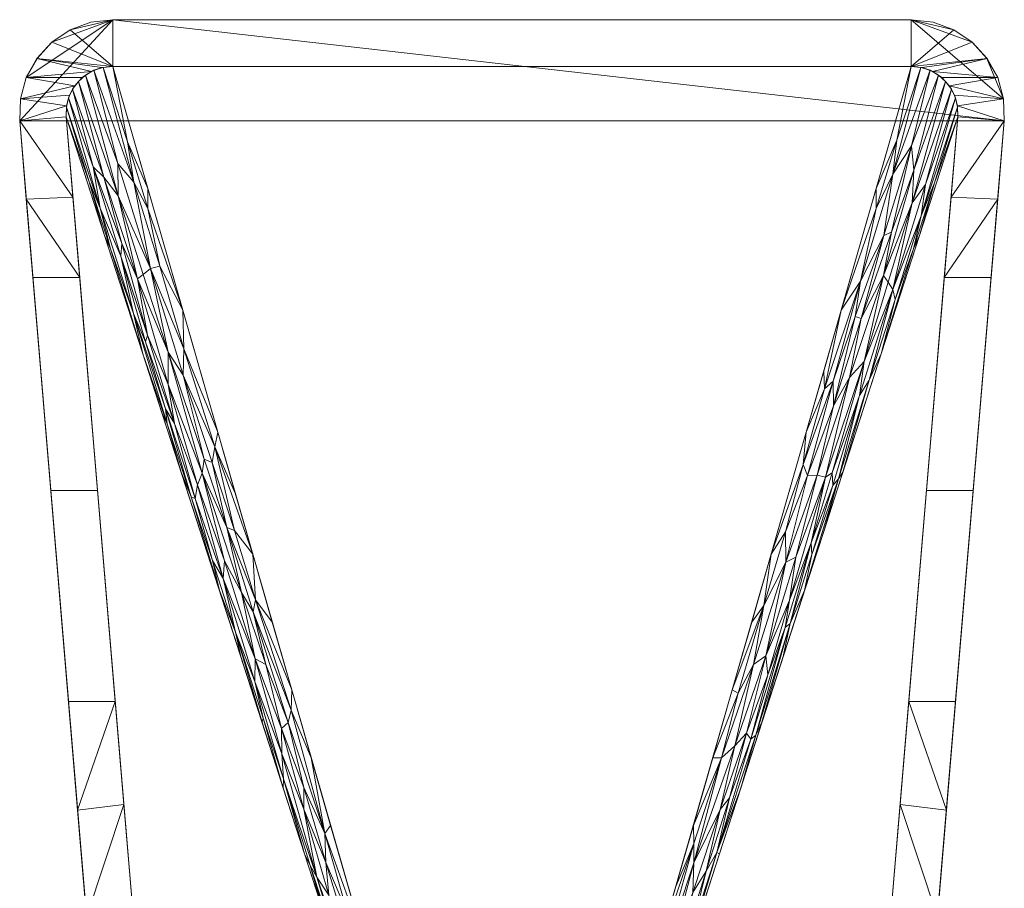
# Model space of a CAD drawing. Header units: millimetres. Extents: x -211 to 211, y -390 to 390.
# Tile 3 of 3: x -211 to 211, y 18 to 390. Entities that reach past the tile are written whole.
import ezdxf

# ---------------------------------------------------------------- set-up
doc = ezdxf.new("R2010")
doc.units = ezdxf.units.MM
doc.layers.add('M-520-M_DRAINAGE_FW', color=2, linetype='Continuous', lineweight=30)

# ---------------------------------------------------------------- blocks, each defined once
blk = doc.blocks.new('AmericanStandard_Urinal_Lynbrook__CCAS6509-3200410C0_ - CCAS6509-3200410C0-3388-3D View 1')
at = {"layer": 'M-520-M_DRAINAGE_FW', "lineweight": 9}
mesh = blk.add_polyface(dxfattribs=at)
corners = [(171.11, 524.77, 209.66), (-171.11, 524.77, 209.66), (-180.48, 523.65, 209.7), (-189.33, 520.37, 209.82), (-197.17, 515.11, 210.03), (-203.55, 508.16, 210.32), (-208.13, 499.92, 210.67), (-210.64, 490.83, 211.09), (-210.97, 481.42, 211.55), (-208.15, 447.85, 213.39), (-205.33, 414.29, 215.57), (-185.26, 414.29, 215.57), (-188.15, 448.68, 213.34), (-191.04, 483.09, 211.46), (-190.87, 487.8, 211.23), (-189.61, 492.35, 211.02), (-187.32, 496.47, 210.83), (-184.13, 499.94, 210.67), (-180.21, 502.57, 210.56), (-175.79, 504.21, 210.48), (-171.11, 504.77, 210.46), (171.11, 504.77, 210.46), (175.79, 504.21, 210.48), (180.21, 502.57, 210.56), (184.13, 499.94, 210.67), (187.32, 496.47, 210.83), (189.61, 492.35, 211.02), (190.87, 487.8, 211.23), (191.04, 483.09, 211.46), (188.15, 448.68, 213.34), (185.26, 414.29, 215.57), (205.33, 414.29, 215.57), (208.15, 447.85, 213.39), (210.97, 481.42, 211.55), (210.64, 490.83, 211.09), (208.13, 499.92, 210.67), (203.55, 508.16, 210.32), (197.17, 515.11, 210.03), (189.33, 520.37, 209.82), (180.48, 523.65, 209.7)]
mesh.append_faces([[corners[k] for k in face] for face in [(11, 9, 10)]], dxfattribs={"vtx0": -1})
mesh.append_faces([[corners[k] for k in face] for face in [(12, 9, 11), (28, 33, 27), (18, 6, 17), (4, 20, 3), (5, 20, 4), (17, 6, 16)]], dxfattribs={"vtx0": -1, "vtx1": -1})
mesh.append_faces([[corners[k] for k in face] for face in [(3, 20, 1), (38, 0, 21)]], dxfattribs={"vtx0": -1, "vtx1": -1, "vtx2": -1})
mesh.append_faces([[corners[k] for k in face] for face in [(12, 8, 9), (7, 14, 15), (7, 15, 16), (16, 6, 7), (32, 29, 30), (29, 32, 33), (33, 28, 29), (34, 25, 26), (5, 19, 20), (36, 21, 22), (23, 35, 36), (36, 22, 23), (21, 36, 37)]], dxfattribs={"vtx0": -1, "vtx2": -1})
mesh.append_faces([[corners[k] for k in face] for face in [(12, 13, 8), (13, 14, 8), (7, 8, 14), (33, 34, 27), (26, 27, 34), (34, 35, 25), (18, 19, 5), (5, 6, 18), (23, 24, 35), (24, 25, 35), (37, 38, 21)]], dxfattribs={"vtx1": -1, "vtx2": -1})
mesh.append_faces([[corners[k] for k in face] for face in [(0, 1, 20, 21)]], dxfattribs={"vtx1": -1, "vtx3": -1})
mesh.append_faces([[corners[k] for k in face] for face in [(30, 31, 32), (1, 2, 3), (38, 39, 0)]], dxfattribs={"vtx2": -1})
mesh = blk.add_polyface(dxfattribs=at)
corners = [(-210.97, 481.42, 211.55), (-210.64, 490.83, 211.09), (-208.13, 499.92, 210.67), (-203.55, 508.16, 210.32), (-197.17, 515.11, 210.03), (-189.33, 520.37, 209.82), (-180.48, 523.65, 209.7), (-171.11, 524.77, 209.66), (-171.11, 524.77), (-180.47, 523.65), (-189.32, 520.38), (-197.15, 515.12), (-203.54, 508.18), (-208.12, 499.94), (-210.64, 490.85), (-210.97, 481.42)]
mesh.append_faces([[corners[k] for k in face] for face in [(14, 2, 13), (10, 6, 9)]], dxfattribs={"vtx0": -1, "vtx1": -1})
mesh.append_faces([[corners[k] for k in face] for face in [(4, 11, 12)]], dxfattribs={"vtx0": -1, "vtx2": -1})
mesh.append_faces([[corners[k] for k in face] for face in [(0, 1, 15), (8, 9, 7)]], dxfattribs={"vtx1": -1})
mesh.append_faces([[corners[k] for k in face] for face in [(2, 3, 13), (1, 2, 14), (14, 15, 1), (12, 13, 3), (3, 4, 12), (4, 5, 11), (6, 7, 9), (5, 6, 10), (10, 11, 5)]], dxfattribs={"vtx1": -1, "vtx2": -1})
mesh = blk.add_polyface(dxfattribs=at)
corners = [(-171.11, 524.77), (171.11, 524.77), (180.47, 523.65), (189.32, 520.38), (197.15, 515.12), (203.54, 508.18), (208.12, 499.94), (210.64, 490.85), (210.97, 481.42), (149.11, -255.21), (-149.11, -255.21), (-210.97, 481.42), (-210.64, 490.85), (-208.12, 499.94), (-203.54, 508.18), (-197.15, 515.12), (-189.32, 520.38), (-180.47, 523.65)]
mesh.append_faces([[corners[k] for k in face] for face in [(11, 8, 9, 10)]], dxfattribs={"vtx0": -1})
mesh.append_faces([[corners[k] for k in face] for face in [(0, 8, 11)]], dxfattribs={"vtx0": -1, "vtx1": -1, "vtx2": -1})
mesh.append_faces([[corners[k] for k in face] for face in [(7, 1, 4, 5)]], dxfattribs={"vtx0": -1, "vtx1": -1, "vtx3": -1})
mesh.append_faces([[corners[k] for k in face] for face in [(1, 7, 8, 0)]], dxfattribs={"vtx0": -1, "vtx2": -1})
mesh.append_faces([[corners[k] for k in face] for face in [(0, 11, 12, 13)]], dxfattribs={"vtx0": -1, "vtx3": -1})
mesh.append_faces([[corners[k] for k in face] for face in [(6, 7, 5)]], dxfattribs={"vtx1": -1})
mesh.append_faces([[corners[k] for k in face] for face in [(14, 15, 0, 13)]], dxfattribs={"vtx1": -1, "vtx2": -1})
mesh.append_faces([[corners[k] for k in face] for face in [(2, 3, 4, 1), (16, 17, 0, 15)]], dxfattribs={"vtx2": -1})
mesh = blk.add_polyface(dxfattribs=at)
corners = [(-171.11, 524.77, 209.66), (171.11, 524.77, 209.66), (171.11, 524.77), (-171.11, 524.77)]
mesh.append_faces([[corners[k] for k in face] for face in [(3, 0, 1, 2)]])
mesh = blk.add_polyface(dxfattribs=at)
corners = [(171.11, 524.77, 209.66), (180.48, 523.65, 209.7), (189.33, 520.37, 209.82), (197.17, 515.11, 210.03), (203.55, 508.16, 210.32), (208.13, 499.92, 210.67), (210.64, 490.83, 211.09), (210.97, 481.42, 211.55), (210.97, 481.42), (210.64, 490.85), (208.12, 499.94), (203.54, 508.18), (197.15, 515.12), (189.32, 520.38), (180.47, 523.65), (171.11, 524.77)]
mesh.append_faces([[corners[k] for k in face] for face in [(14, 1, 13), (11, 4, 10), (10, 5, 9), (4, 11, 3)]], dxfattribs={"vtx0": -1, "vtx1": -1})
mesh.append_faces([[corners[k] for k in face] for face in [(2, 12, 13), (3, 11, 12), (6, 8, 9)]], dxfattribs={"vtx0": -1, "vtx2": -1})
mesh.append_faces([[corners[k] for k in face] for face in [(15, 0, 14)]], dxfattribs={"vtx1": -1})
mesh.append_faces([[corners[k] for k in face] for face in [(0, 1, 14), (2, 3, 12), (1, 2, 13), (4, 5, 10), (5, 6, 9)]], dxfattribs={"vtx1": -1, "vtx2": -1})
mesh.append_faces([[corners[k] for k in face] for face in [(6, 7, 8)]], dxfattribs={"vtx2": -1})
mesh = blk.add_polyface(dxfattribs=at)
corners = [(-191.04, 483.09, 211.46), (-191.04, 483.09, 101.55), (-190.96, 487.22, 101.55), (-190.03, 491.24, 101.55), (-188.3, 494.99, 101.55), (-185.83, 498.3, 101.55), (-182.73, 501.04, 101.55), (-179.14, 503.08, 101.55), (-175.21, 504.34, 101.55), (-171.11, 504.77, 101.55), (-171.11, 504.77, 210.46), (-175.79, 504.21, 210.48), (-180.21, 502.57, 210.56), (-184.13, 499.94, 210.67), (-187.32, 496.47, 210.83), (-189.61, 492.35, 211.02), (-190.87, 487.8, 211.23)]
mesh.append_faces([[corners[k] for k in face] for face in [(12, 7, 11), (15, 4, 14), (16, 3, 15)]], dxfattribs={"vtx0": -1, "vtx1": -1})
mesh.append_faces([[corners[k] for k in face] for face in [(8, 10, 11), (6, 12, 13), (13, 5, 6), (14, 4, 5)]], dxfattribs={"vtx0": -1, "vtx2": -1})
mesh.append_faces([[corners[k] for k in face] for face in [(1, 2, 0)]], dxfattribs={"vtx1": -1})
mesh.append_faces([[corners[k] for k in face] for face in [(7, 8, 11), (6, 7, 12), (3, 4, 15), (2, 3, 16), (13, 14, 5), (16, 0, 2)]], dxfattribs={"vtx1": -1, "vtx2": -1})
mesh.append_faces([[corners[k] for k in face] for face in [(8, 9, 10)]], dxfattribs={"vtx2": -1})
mesh = blk.add_polyface(dxfattribs=at)
corners = [(-56.03, 65.7, 20), (-53.86, 72.06, 20), (-47.7, 74.77, 20), (-171.11, 504.77, 101.55), (-175.21, 504.34, 101.55), (-179.14, 503.08, 101.55), (-182.73, 501.04, 101.55), (-185.83, 498.3, 101.55), (-188.3, 494.99, 101.55), (-190.03, 491.24, 101.55), (-190.96, 487.22, 101.55), (-191.04, 483.09, 101.55), (-111.09, 295.64, 61.89), (-125.38, 280.1, 61.89), (-141.1, 400.2, 81.72), (-158.21, 381.59, 81.72), (-147.4, 368.39, 77), (-154.92, 418.08, 85.48), (-88.86, 167.2, 39.83), (-77.71, 179.33, 39.83), (-167.58, 423.37, 88.21), (-174.62, 432.34, 91.64), (-156.1, 452.48, 91.64), (-168.71, 449.22, 91.89), (-162.09, 455.07, 92.26), (-176.46, 444.04, 92.91), (-174.93, 457.26, 94), (-168.87, 463.07, 94.08), (-160.47, 413.72, 85.5), (-147.4, 382.2, 79), (-115.91, 279.22, 59.35), (-126.09, 347.92, 71.8), (-128.46, 334.91, 69.55), (-132.77, 330.46, 69.28), (-123.71, 285.31, 61.56), (-98.58, 210.08, 46.76), (-72.45, 116.45, 29.92), (-83.57, 157.32, 37), (-79.73, 163.56, 37.19), (-55.24, 68.02, 20), (-68.79, 114.35, 28.43), (-64.86, 115.01, 27.92), (-62.7, 127.05, 29.92), (-140.66, 383.66, 78.68), (-148.55, 357.93, 76.11), (-162.14, 398.78, 84.21), (-95.88, 223.56, 48.43), (-94.4, 237.48, 50.86), (-109.87, 276.15, 58.32), (-179.49, 461.69, 95.54), (-107.12, 223.65, 50.86), (-134.75, 325.37, 68.91), (-135.73, 319.51, 68.49), (-141.79, 330.85, 71.8), (-123.2, 292.81, 62.4), (-110, 250.76, 54.32), (-110.15, 241.15, 53.17), (-97.9, 199.46, 45.44), (-118.54, 262.21, 57.81), (-98.77, 220.93, 48.31), (-89.2, 186.37, 41.86), (-78.55, 149.59, 34.95), (-89.22, 195.67, 43.28), (-80.21, 176.02, 39.3), (-70.28, 141.43, 32.75), (-55.2, 100.91, 24.96), (-50.78, 73.42, 20), (-150, 356.22, 76.76), (-147.72, 351.5, 75.37), (-137.53, 320.28, 69.23), (-128.41, 293.02, 63.78), (-144.6, 351.66, 74.32), (-156.15, 389.58, 81.51), (-105.52, 248.43, 53.36), (-110.92, 270.96, 57.51), (-122.23, 307.12, 64.43), (-131.86, 336.44, 70.09), (-118.93, 305.85, 63.97), (-118.59, 321.78, 66.85), (-127.33, 341.7, 70.68), (-164.74, 472.44, 95.46), (-156.04, 443.82, 90.02), (-150.98, 419.1, 85.41), (-181.19, 455.32, 95.58), (-172, 426.56, 90.03), (-167.14, 428.77, 88.75), (-158.1, 415.59, 85.43), (-80.65, 141.83, 34.87), (-86.47, 162.29, 38.42), (-64.24, 91.08, 24.96), (-70.27, 113, 28.7), (-140.87, 372.46, 76.78), (-86.05, 208.41, 45.35), (-94.57, 228.89, 49.28), (-102.74, 266.56, 56.37), (-97.99, 195.43, 45.35), (-106.67, 225.4, 50.64), (-116.25, 251.87, 56.37), (-61.41, 112.82, 27.29), (-157.08, 386.72, 81.46)]
mesh.append_faces([[corners[k] for k in face] for face in [(9, 49, 8), (8, 26, 7), (7, 23, 6), (5, 24, 4), (6, 27, 5), (42, 98, 65), (19, 63, 42), (66, 41, 1), (4, 80, 3), (21, 83, 11)]], dxfattribs={"vtx0": -1, "vtx1": -1})
mesh.append_faces([[corners[k] for k in face] for face in [(81, 24, 82), (16, 51, 33), (71, 16, 72), (46, 74, 73), (25, 45, 20), (18, 88, 57), (83, 21, 84), (28, 16, 29), (23, 7, 26), (81, 22, 80), (1, 41, 40), (29, 16, 33), (28, 86, 23), (24, 5, 27), (23, 27, 6), (9, 25, 49), (26, 85, 28), (81, 80, 24), (72, 20, 99), (25, 10, 83), (23, 26, 28), (49, 85, 26), (27, 17, 24), (17, 27, 23), (29, 17, 86), (72, 16, 28), (79, 43, 91), (91, 43, 17), (30, 33, 54), (55, 34, 56), (32, 77, 79), (48, 77, 75), (76, 33, 75), (32, 76, 75), (34, 54, 51), (54, 34, 55), (52, 71, 44), (63, 62, 38), (55, 35, 59), (60, 59, 35), (64, 42, 63), (41, 61, 40), (90, 40, 37), (39, 90, 89), (61, 60, 37), (38, 64, 63), (64, 41, 98), (24, 17, 82), (71, 52, 51), (68, 53, 69), (62, 59, 60), (93, 47, 48), (48, 75, 74), (8, 49, 26), (20, 49, 25), (56, 96, 57), (56, 34, 58), (52, 34, 51), (58, 34, 70), (68, 69, 44), (51, 54, 33), (30, 54, 55), (46, 73, 59), (56, 35, 55), (35, 56, 57), (35, 57, 37), (96, 56, 58), (70, 69, 13), (30, 55, 73), (38, 62, 60), (38, 60, 61), (60, 35, 37), (38, 61, 41), (40, 61, 37), (62, 46, 59), (62, 63, 46), (98, 41, 66), (64, 38, 41), (68, 44, 45), (68, 45, 15), (52, 44, 69), (52, 69, 70), (52, 70, 34), (58, 70, 13), (99, 45, 44), (16, 71, 51), (44, 71, 99), (85, 20, 72), (59, 73, 55), (30, 73, 74), (30, 74, 75), (93, 48, 74), (30, 75, 33), (77, 32, 75), (76, 29, 33), (29, 76, 91), (57, 96, 95), (31, 43, 79), (12, 79, 77), (91, 32, 79), (80, 4, 24), (43, 14, 82), (81, 82, 14), (43, 82, 17), (25, 83, 84), (84, 45, 25), (45, 84, 15), (28, 85, 72), (20, 85, 49), (23, 86, 17), (86, 28, 29), (37, 57, 88), (90, 37, 88), (88, 36, 90), (40, 90, 39), (32, 91, 76), (29, 91, 17), (93, 46, 63), (92, 93, 63), (74, 46, 93), (77, 48, 12), (50, 96, 58), (64, 98, 42), (45, 99, 20), (72, 99, 71)]], dxfattribs={"vtx0": -1, "vtx1": -1, "vtx2": -1})
mesh.append_faces([[corners[k] for k in face] for face in [(80, 22, 3), (88, 87, 36), (83, 10, 11), (40, 39, 1), (98, 66, 2), (69, 53, 13), (81, 14, 22), (48, 47, 94), (58, 13, 97)]], dxfattribs={"vtx0": -1, "vtx2": -1})
mesh.append_faces([[corners[k] for k in face] for face in [(9, 10, 25), (31, 14, 43), (12, 78, 79), (15, 67, 68), (21, 15, 84), (94, 12, 48), (19, 92, 63), (67, 53, 68), (97, 50, 58), (95, 18, 57), (92, 47, 93), (78, 31, 79), (18, 87, 88), (36, 89, 90), (50, 95, 96), (2, 65, 98)]], dxfattribs={"vtx1": -1, "vtx2": -1})
mesh.append_faces([[corners[k] for k in face] for face in [(89, 0, 39)]], dxfattribs={"vtx2": -1})
mesh = blk.add_polyface(dxfattribs=at)
corners = [(171.11, 504.77, 101.55), (171.11, 504.77, 210.46), (-171.11, 504.77, 210.46), (-171.11, 504.77, 101.55)]
mesh.append_faces([[corners[k] for k in face] for face in [(1, 2, 3, 0)]])
mesh = blk.add_polyface(dxfattribs=at)
corners = [(-47.7, 74.77, 20), (47.7, 74.77, 20), (171.11, 504.77, 101.55), (-171.11, 504.77, 101.55)]
mesh.append_faces([[corners[k] for k in face] for face in [(3, 0, 1, 2)]])
mesh = blk.add_polyface(dxfattribs=at)
corners = [(47.7, 74.77, 20), (53.86, 72.06, 20), (56.03, 65.7, 20), (191.04, 483.09, 101.55), (190.96, 487.22, 101.55), (190.03, 491.24, 101.55), (188.3, 494.99, 101.55), (185.83, 498.3, 101.55), (182.73, 501.04, 101.55), (179.14, 503.08, 101.55), (175.21, 504.34, 101.55), (171.11, 504.77, 101.55), (125.38, 280.1, 61.89), (111.09, 295.64, 61.89), (158.21, 381.59, 81.72), (141.1, 400.2, 81.72), (144.6, 371.4, 77), (163.16, 409.16, 85.49), (77.71, 179.33, 39.83), (88.86, 167.2, 39.83), (159.34, 432.32, 88.21), (174.62, 432.34, 91.64), (171.5, 446.2, 91.89), (156.1, 452.48, 91.64), (175.39, 440.64, 92.26), (163.15, 458.51, 92.91), (172.14, 460.3, 94), (177.13, 454.11, 94.09), (159.21, 415.08, 85.5), (150.94, 378.31, 78.99), (118.9, 275.99, 59.35), (141.79, 330.85, 71.8), (137.42, 325.15, 69.55), (134.37, 328.72, 69.28), (117.36, 292.24, 61.57), (95.42, 213.5, 46.76), (62.7, 127.05, 29.92), (77.95, 163.43, 37), (83.15, 159.78, 37.18), (49.94, 73.78, 20), (65.84, 117.56, 28.43), (68.05, 111.53, 27.92), (72.45, 116.45, 29.92), (153, 370.24, 78.68), (137.61, 369.79, 76.1), (149.27, 412.76, 84.21), (102.4, 216.44, 48.43), (107.12, 223.65, 50.86), (119.16, 266.03, 58.31), (171.23, 470.67, 95.53), (94.4, 237.48, 50.86), (130.84, 329.6, 68.9), (126.65, 329.41, 68.49), (126.09, 347.92, 71.8), (121.66, 294.44, 62.39), (108.75, 252.08, 54.32), (103.51, 248.41, 53.17), (89.74, 208.37, 45.44), (107.89, 273.75, 57.8), (100.47, 219.03, 48.3), (89.26, 186.25, 41.85), (77.49, 150.71, 34.94), (93.25, 191.23, 43.27), (87.74, 167.78, 39.29), (76.86, 134.25, 32.74), (64.24, 91.08, 24.96), (54.94, 68.88, 20), (133.59, 374.06, 76.76), (133.87, 366.56, 75.37), (124.79, 334.09, 69.22), (117.19, 305.23, 63.78), (137.72, 359.2, 74.33), (149.67, 396.67, 81.52), (109.63, 243.94, 53.36), (117.06, 264.23, 57.51), (128.26, 300.49, 64.42), (137.2, 330.54, 70.08), (128.45, 295.49, 63.97), (133.58, 305.47, 66.85), (139.89, 328.03, 70.68), (180.98, 454.79, 95.46), (172.01, 426.51, 90.03), (164.14, 404.8, 85.41), (164.84, 473.09, 95.58), (156.11, 443.78, 90.02), (162.65, 433.64, 88.75), (161.16, 412.25, 85.42), (70.21, 153.19, 34.87), (77.89, 171.63, 38.42), (55.2, 100.91, 24.96), (63.6, 120.25, 28.7), (148.95, 363.63, 76.77), (97.99, 195.43, 45.35), (104.46, 218.14, 49.28), (116.25, 251.87, 56.37), (86.05, 208.41, 45.35), (96.94, 236.07, 50.65), (102.74, 266.56, 56.37), (67.93, 105.69, 27.28), (147.08, 397.57, 81.46)]
mesh.append_faces([[corners[k] for k in face] for face in [(9, 49, 8), (8, 26, 7), (7, 22, 6), (6, 27, 5), (42, 98, 65), (19, 63, 42), (66, 41, 1), (78, 79, 12), (31, 79, 78), (4, 80, 3), (23, 83, 11)]], dxfattribs={"vtx0": -1, "vtx1": -1})
mesh.append_faces([[corners[k] for k in face] for face in [(81, 80, 24), (16, 51, 33), (71, 16, 72), (25, 45, 20), (22, 27, 6), (88, 57, 18), (83, 23, 84), (41, 40, 1), (24, 82, 81), (22, 7, 26), (4, 24, 80), (29, 16, 33), (28, 86, 22), (28, 16, 29), (24, 5, 27), (46, 74, 73), (26, 85, 28), (9, 25, 49), (72, 20, 99), (25, 10, 83), (22, 26, 28), (49, 85, 26), (27, 17, 24), (17, 27, 22), (29, 17, 86), (72, 16, 28), (79, 43, 91), (91, 43, 17), (30, 33, 54), (55, 34, 56), (32, 77, 79), (48, 77, 75), (76, 33, 75), (32, 76, 75), (34, 54, 51), (54, 34, 55), (52, 71, 44), (63, 62, 38), (55, 35, 59), (60, 59, 35), (64, 42, 63), (41, 61, 40), (90, 40, 37), (39, 90, 89), (61, 60, 37), (38, 64, 63), (64, 41, 98), (32, 79, 91), (24, 17, 82), (71, 52, 51), (68, 53, 69), (62, 59, 60), (93, 47, 48), (48, 75, 74), (8, 49, 26), (20, 49, 25), (56, 96, 57), (56, 34, 58), (52, 34, 51), (58, 34, 70), (68, 69, 44), (51, 54, 33), (30, 54, 55), (46, 73, 59), (56, 35, 55), (35, 56, 57), (35, 57, 37), (96, 56, 58), (70, 69, 13), (30, 55, 73), (38, 62, 60), (38, 60, 61), (60, 35, 37), (38, 61, 41), (40, 61, 37), (62, 46, 59), (62, 63, 46), (98, 41, 66), (64, 38, 41), (68, 44, 45), (68, 45, 15), (52, 44, 69), (52, 69, 70), (52, 70, 34), (58, 70, 13), (99, 45, 44), (16, 71, 51), (44, 71, 99), (85, 20, 72), (59, 73, 55), (30, 73, 74), (30, 74, 75), (93, 48, 74), (30, 75, 33), (77, 32, 75), (76, 29, 33), (29, 76, 91), (57, 96, 95), (12, 79, 77), (79, 31, 43), (21, 80, 81), (43, 14, 82), (81, 82, 14), (43, 82, 17), (25, 83, 84), (84, 45, 25), (45, 84, 15), (28, 85, 72), (20, 85, 49), (22, 86, 17), (86, 28, 29), (88, 90, 37), (88, 37, 57), (88, 36, 90), (40, 90, 39), (32, 91, 76), (29, 91, 17), (93, 46, 63), (92, 93, 63), (74, 46, 93), (77, 48, 12), (50, 96, 58), (64, 98, 42), (45, 99, 20), (72, 99, 71)]], dxfattribs={"vtx0": -1, "vtx1": -1, "vtx2": -1})
mesh.append_faces([[corners[k] for k in face] for face in [(88, 87, 36), (80, 21, 3), (83, 10, 11), (40, 39, 1), (98, 66, 2), (69, 53, 13), (81, 14, 21), (88, 18, 87), (48, 47, 94), (58, 13, 97)]], dxfattribs={"vtx0": -1, "vtx2": -1})
mesh.append_faces([[corners[k] for k in face] for face in [(9, 10, 25), (31, 14, 43), (4, 5, 24), (15, 67, 68), (23, 15, 84), (94, 12, 48), (19, 92, 63), (67, 53, 68), (97, 50, 58), (95, 18, 57), (92, 47, 93), (36, 89, 90), (50, 95, 96), (2, 65, 98)]], dxfattribs={"vtx1": -1, "vtx2": -1})
mesh.append_faces([[corners[k] for k in face] for face in [(89, 0, 39)]], dxfattribs={"vtx2": -1})
mesh = blk.add_polyface(dxfattribs=at)
corners = [(191.04, 483.09, 101.55), (191.04, 483.09, 211.46), (190.87, 487.8, 211.23), (189.61, 492.35, 211.02), (187.32, 496.47, 210.83), (184.13, 499.94, 210.67), (180.21, 502.57, 210.56), (175.79, 504.21, 210.48), (171.11, 504.77, 210.46), (171.11, 504.77, 101.55), (175.21, 504.34, 101.55), (179.14, 503.08, 101.55), (182.73, 501.04, 101.55), (185.83, 498.3, 101.55), (188.3, 494.99, 101.55), (190.03, 491.24, 101.55), (190.96, 487.22, 101.55)]
mesh.append_faces([[corners[k] for k in face] for face in [(3, 15, 2), (6, 12, 5), (7, 11, 6)]], dxfattribs={"vtx0": -1, "vtx1": -1})
mesh.append_faces([[corners[k] for k in face] for face in [(16, 1, 2), (14, 3, 4), (4, 13, 14), (5, 12, 13)]], dxfattribs={"vtx0": -1, "vtx2": -1})
mesh.append_faces([[corners[k] for k in face] for face in [(9, 10, 8)]], dxfattribs={"vtx1": -1})
mesh.append_faces([[corners[k] for k in face] for face in [(15, 16, 2), (14, 15, 3), (11, 12, 6), (10, 11, 7), (4, 5, 13), (7, 8, 10)]], dxfattribs={"vtx1": -1, "vtx2": -1})
mesh.append_faces([[corners[k] for k in face] for face in [(16, 0, 1)]], dxfattribs={"vtx2": -1})
mesh = blk.add_polyface(dxfattribs=at)
corners = [(-149.11, -255.21, 100), (-182.31, 140.1, 264.35), (-186.16, 186.02, 251.2), (-190.07, 232.57, 240.42), (-197.67, 323.02, 224.99), (-205.33, 414.29, 215.57), (-208.15, 447.85, 213.39), (-210.97, 481.42, 211.55), (-210.97, 481.42), (-149.11, -255.21)]
mesh.append_faces([[corners[k] for k in face] for face in [(8, 6, 7), (1, 9, 0)]], dxfattribs={"vtx0": -1})
mesh.append_faces([[corners[k] for k in face] for face in [(8, 9, 2), (5, 6, 8), (1, 2, 9), (4, 5, 8), (3, 4, 8), (2, 3, 8)]], dxfattribs={"vtx1": -1, "vtx2": -1})
mesh = blk.add_polyface(dxfattribs=at)
corners = [(-191.04, 483.09, 101.55), (-191.04, 483.09, 211.46), (-188.15, 448.68, 213.34), (-185.26, 414.29, 215.57), (-177.59, 323.02, 224.99), (-170, 232.57, 240.42), (-166.29, 188.35, 250.6), (-162.62, 144.68, 262.92), (-162.62, 144.68, 101.55)]
mesh.append_faces([[corners[k] for k in face] for face in [(8, 6, 7), (2, 0, 1)]], dxfattribs={"vtx0": -1})
mesh.append_faces([[corners[k] for k in face] for face in [(6, 8, 5), (3, 0, 2)]], dxfattribs={"vtx0": -1, "vtx1": -1})
mesh.append_faces([[corners[k] for k in face] for face in [(8, 4, 5), (4, 8, 0)]], dxfattribs={"vtx0": -1, "vtx2": -1})
mesh.append_faces([[corners[k] for k in face] for face in [(3, 4, 0)]], dxfattribs={"vtx1": -1, "vtx2": -1})
mesh = blk.add_polyface(dxfattribs=at)
corners = [(-48.11, -28.64, 20), (-56.03, 65.7, 20), (-191.04, 483.09, 101.55), (-162.62, 144.68, 101.55)]
mesh.append_faces([[corners[k] for k in face] for face in [(3, 0, 1), (1, 2, 3)]], dxfattribs={"vtx2": -1})
mesh = blk.add_polyface(dxfattribs=at)
corners = [(56.03, 65.7, 20), (48.11, -28.64, 20), (162.62, 144.68, 101.55), (191.04, 483.09, 101.55)]
mesh.append_faces([[corners[k] for k in face] for face in [(0, 2, 3), (2, 0, 1)]], dxfattribs={"vtx0": -1})
mesh = blk.add_polyface(dxfattribs=at)
corners = [(182.31, 140.1, 264.35), (149.11, -255.21, 100), (149.11, -255.21), (210.97, 481.42), (210.97, 481.42, 211.55), (208.15, 447.85, 213.39), (205.33, 414.29, 215.57), (197.67, 323.02, 224.99), (190.07, 232.57, 240.42), (186.16, 186.02, 251.2)]
mesh.append_faces([[corners[k] for k in face] for face in [(5, 3, 4)]], dxfattribs={"vtx0": -1})
mesh.append_faces([[corners[k] for k in face] for face in [(9, 3, 8)]], dxfattribs={"vtx0": -1, "vtx1": -1})
mesh.append_faces([[corners[k] for k in face] for face in [(9, 0, 2), (7, 8, 3), (6, 7, 3), (2, 3, 9), (5, 6, 3)]], dxfattribs={"vtx1": -1, "vtx2": -1})
mesh.append_faces([[corners[k] for k in face] for face in [(0, 1, 2)]], dxfattribs={"vtx2": -1})
mesh = blk.add_polyface(dxfattribs=at)
corners = [(162.62, 144.68, 101.55), (162.62, 144.68, 262.92), (166.29, 188.35, 250.6), (170, 232.57, 240.42), (177.59, 323.02, 224.99), (185.26, 414.29, 215.57), (188.15, 448.68, 213.34), (191.04, 483.09, 211.46), (191.04, 483.09, 101.55)]
mesh.append_faces([[corners[k] for k in face] for face in [(3, 0, 2), (5, 8, 4), (0, 4, 8)]], dxfattribs={"vtx0": -1, "vtx1": -1})
mesh.append_faces([[corners[k] for k in face] for face in [(0, 3, 4)]], dxfattribs={"vtx0": -1, "vtx2": -1})
mesh.append_faces([[corners[k] for k in face] for face in [(7, 8, 6)]], dxfattribs={"vtx1": -1})
mesh.append_faces([[corners[k] for k in face] for face in [(5, 6, 8)]], dxfattribs={"vtx1": -1, "vtx2": -1})
mesh.append_faces([[corners[k] for k in face] for face in [(0, 1, 2)]], dxfattribs={"vtx2": -1})
mesh = blk.add_polyface(dxfattribs=at)
corners = [(190.07, 232.57, 240.42), (197.67, 323.02, 224.99), (205.33, 414.29, 215.57), (185.26, 414.29, 215.57), (177.59, 323.02, 224.99), (170, 232.57, 240.42), (-205.33, 414.29, 215.57), (-197.67, 323.02, 224.99), (-190.07, 232.57, 240.42), (-170, 232.57, 240.42), (-177.59, 323.02, 224.99), (-185.26, 414.29, 215.57)]
mesh.append_faces([[corners[k] for k in face] for face in [(8, 9, 10, 7), (11, 6, 7, 10)]], dxfattribs={"vtx2": -1})
mesh.append_faces([[corners[k] for k in face] for face in [(4, 5, 0, 1), (1, 2, 3, 4)]], dxfattribs={"vtx3": -1})
mesh = blk.add_polyface(dxfattribs=at)
corners = [(182.31, 140.1, 264.35), (186.16, 186.02, 251.2), (190.07, 232.57, 240.42), (170, 232.57, 240.42), (166.29, 188.35, 250.6), (162.62, 144.68, 262.92), (160.24, 131.55, 267.08), (155.4, 119.09, 271.23), (178.28, 119.09, 271.23), (180.86, 129.49, 267.75), (-190.07, 232.57, 240.42), (-186.16, 186.02, 251.2), (-182.31, 140.1, 264.35), (-180.86, 129.49, 267.75), (-178.28, 119.09, 271.23), (-155.4, 119.09, 271.23), (-160.24, 131.55, 267.08), (-162.62, 144.68, 262.92), (-166.29, 188.35, 250.6), (-170, 232.57, 240.42)]
mesh.append_faces([[corners[k] for k in face] for face in [(8, 6, 7), (16, 14, 15)]], dxfattribs={"vtx0": -1})
mesh.append_faces([[corners[k] for k in face] for face in [(9, 5, 8), (6, 8, 5), (4, 1, 3), (5, 0, 4), (19, 11, 18)]], dxfattribs={"vtx0": -1, "vtx1": -1})
mesh.append_faces([[corners[k] for k in face] for face in [(5, 9, 0), (14, 16, 17), (17, 12, 13), (12, 17, 18)]], dxfattribs={"vtx0": -1, "vtx2": -1})
mesh.append_faces([[corners[k] for k in face] for face in [(2, 3, 1)]], dxfattribs={"vtx1": -1})
mesh.append_faces([[corners[k] for k in face] for face in [(0, 1, 4), (13, 14, 17), (11, 12, 18)]], dxfattribs={"vtx1": -1, "vtx2": -1})
mesh.append_faces([[corners[k] for k in face] for face in [(19, 10, 11)]], dxfattribs={"vtx2": -1})

msp = doc.modelspace()

# ---------------------------------------------------------------- block references
at = {"layer": 'M-520-M_DRAINAGE_FW', "lineweight": 9}
msp.add_blockref('AmericanStandard_Urinal_Lynbrook__CCAS6509-3200410C0_ - CCAS6509-3200410C0-3388-3D View 1', (0, -134.78), dxfattribs=at)

doc.saveas('drawing.dxf')
